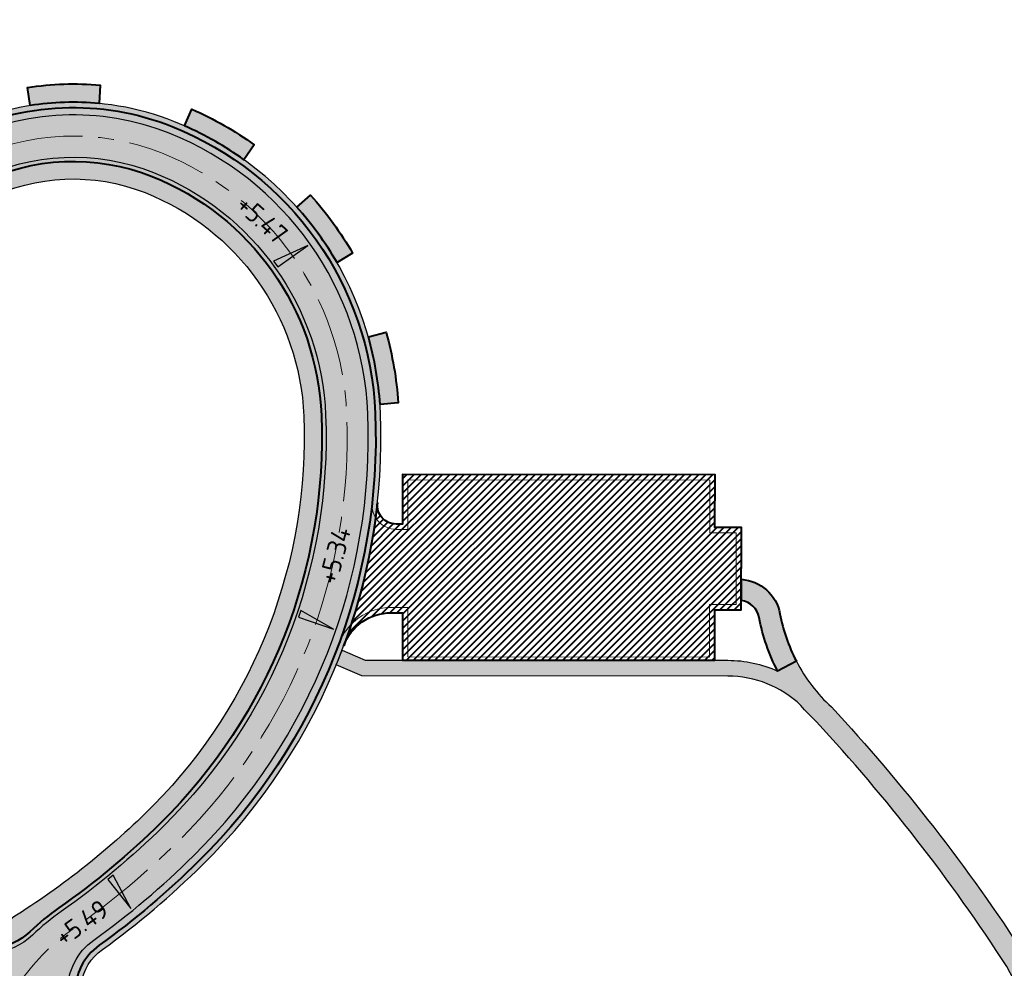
# Model space of a CAD drawing. Header units: metres. Extents: x 207669 to 209690, y 476021 to 477293.
# Tile 7 of 49: x 208016 to 208109, y 476891 to 476980. Entities that reach past the tile are written whole.
import ezdxf

# ---------------------------------------------------------------- set-up
doc = ezdxf.new("R2010")
doc.units = ezdxf.units.M
doc.linetypes.add('AM-AS', pattern=[16, 10, -2, 2, -2])
doc.layers.get('0').update_dxf_attribs({"linetype": 'CONTINUOUS'})
for name, color, linetype, lineweight, true_color in [('N-WE-AM-AS_WEG-G', 7, 'AM-AS', 18, 0xd60000), ('N-WE-VH-FUNDERING_GRANULAAT-G', 7, 'CONTINUOUS', 40, 0x99004c), ('N-WE-VH-FUNDERING_GRANULAAT_2-G', 7, 'CONTINUOUS', 15, 0x99004c), ('N-WE-VH-FUNDERING_ZANDBED-BREED-G', 7, 'CONTINUOUS', 30, 0xa57c00), ('N-WE-VH-FUNDERING_ZANDBED_BREED-A', 7, 'CONTINUOUS', 40, 0xa57c00), ('N-WE-VH-FUNDERING_ZANDBED_OVERIG-A', 7, 'CONTINUOUS', 40, 0x0007d1), ('N-WE-VH-FUNDERING_ZANDBED_OVERIG-G', 7, 'CONTINUOUS', 40, 0x0007d1), ('N-WE-VH-FUNDERING_ZANDBED_SMAL-A', 7, 'CONTINUOUS', 40, 0xa4de1b), ('N-WE-VH-FUNDERING_ZANDBED_SMAL-G', 7, 'CONTINUOUS', 30, 0x931077), ('N-WE-VH-FUNDERING_ZANDBED_VOETPAD-A', 220, 'CONTINUOUS', 40, 0xff00bf), ('N-WE-VH-VERHARDING_FUNDERING_GRANULAAT_ZAND-P-A', 7, 'CONTINUOUS', 40, 0xa57c00), ('N-WE-VH-VERHARDING_FUNDERING_GRANULAAT_ZAND-P-G', 7, 'CONTINUOUS', 40, 0xa57c00), ('T-WE-AL-HOOGTELABEL_WEG_ASFALT', 7, 'CONTINUOUS', 18, 0x0b05c2)]:
    doc.layers.add(name, color=color, linetype=linetype, lineweight=lineweight, true_color=true_color)
for name, color, linetype, lineweight in [('T-WE-VH-KANTVERHARDING_BOUWWEG-G', 60, 'CONTINUOUS', 25), ('T-WE-VH-VERHARDING_ASFALT_BOUWWEG-100MM-A', 252, 'CONTINUOUS', 18), ('T-WE-VH-VERHARDING_ASFALT_BOUWWEG-70MM-A', 252, 'CONTINUOUS', 18), ('T-WE-VH-VERKANTING-S', 7, 'CONTINUOUS', 25)]:
    doc.layers.add(name, color=color, linetype=linetype, lineweight=lineweight)
doc.styles.add('NLCS-ISO-M200-T18', font='NLCS-ISO.ttf', dxfattribs={"height": 0.36})

# ---------------------------------------------------------------- blocks, each defined once
blk = doc.blocks.new('A$C2E540381')
h = blk.add_hatch(color=256)
h.dxf.hatch_style = 1
h.paths.add_polyline_path([(0, 0), (7.001237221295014, 0), (-2.91038304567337e-11, 1.869999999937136)])
at = {"flags": 128}
blk.add_lwpolyline([(0, 0), (7.001237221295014, 0), (-2.91038304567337e-11, 1.869999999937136)], close=True, dxfattribs=at)

msp = doc.modelspace()

# ---------------------------------------------------------------- hatches: boundary and pattern name
at = {"layer": 'N-WE-VH-FUNDERING_ZANDBED_BREED-A', "transparency": 33554559}
h = msp.add_hatch(color=256, dxfattribs=at)
h.dxf.hatch_style = 1
edge = h.paths.add_edge_path(flags=16)
edge.add_arc((208018.7845404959, 476941.9416020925), 23.79784241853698, 2.319868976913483, 68.45130498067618, ccw=False)
edge.add_arc((207992.9401543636, 476940.8946074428), 49.6634275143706, -44.537330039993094, 2.319868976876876, ccw=False)
edge.add_arc((207975.0359779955, 476959.1559325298), 75.23482617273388, 302.0107321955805, 315.1130849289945, ccw=False)
edge.add_line((208014.9163120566, 476895.3606503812), (208013.122737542, 476893.0276360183))
edge.add_arc((208012.7492379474, 476898.1139409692), 5.100000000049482, 234.31241061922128, 274.1998286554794, ccw=False)
edge.add_line((208009.774074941, 476893.9716704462), (207985.8857599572, 476911.1293212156))
edge.add_arc((207988.8317546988, 476915.2309812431), 5.049999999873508, 214.057908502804, 234.31241061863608, ccw=False)
edge.add_line((207984.6479712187, 476912.4028271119), (207974.9491909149, 476926.7505588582))
edge.add_arc((207979.174397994, 476929.6067145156), 5.10000000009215, 174.1134030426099, 214.0579085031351, ccw=False)
edge.add_line((207974.1012911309, 476930.1297697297), (207976.5079837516, 476932.3365274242))
edge.add_line((207976.5079837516, 476932.3365274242), (207987.8577930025, 476944.791240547))
edge.add_arc((208049.9804324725, 476888.2579610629), 83.99544049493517, 116.50385453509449, 137.6969592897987, ccw=False)
edge.add_arc((208020.7404048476, 476946.8945045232), 18.47274637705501, 68.45130498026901, 116.50385453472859, ccw=False)
edge = h.paths.add_edge_path(flags=16)
edge.add_arc((207950.9388624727, 477049.6280640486), 37.53249998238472, 305.8214969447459, 358.8807534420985, ccw=False)
edge.add_arc((208022.9212658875, 476938.7720458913), 94.70726443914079, 121.8779908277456, 149.2630944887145)
edge.add_arc((207938.4936721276, 476988.9750646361), 3.518809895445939, 313.33145217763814, 329.26309448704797, ccw=False)
edge.add_arc((207939.535906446, 476987.870288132), 1.999999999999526, 214.0579085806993, 313.33145217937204, ccw=False)
edge.add_line((207937.878962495, 476986.7502270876), (207937.0909030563, 476984.8804810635))
edge.add_arc((207938.4964469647, 476989.7829749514), 5.099999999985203, 214.0579084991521, 254.0024146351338, ccw=False)
edge.add_line((207934.2712398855, 476986.9268192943), (207909.4248063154, 477023.6829837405))
edge.add_arc((207913.6500133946, 477026.5391393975), 5.09999999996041, 174.1134017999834, 214.0579084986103, ccw=False)
edge.add_line((207908.5769065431, 477027.0621947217), (207910.7629846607, 477028.895780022))
edge.add_arc((207951.2488938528, 477005.1332987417), 46.94426865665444, 128.6299866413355, 149.5899578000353, ccw=False)
edge.add_arc((207862.439417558, 477114.1293349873), 93.65498082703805, 309.4451683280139, 332.8796175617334)
edge.add_arc((207965.0096183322, 477061.8722859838), 21.46109186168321, 30.11757463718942, 153.5374305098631, ccw=False)
edge.add_arc((207952.0866587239, 477053.779186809), 36.7039722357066, -7.647124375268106, 30.923212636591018, ccw=False)
edge = h.paths.add_edge_path(flags=16)
edge.add_arc((207924.3592697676, 477029.9185181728), 85.2596023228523, 121.1031986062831, 145.2237219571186)
edge.add_arc((207852.6855038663, 477079.6890865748), 1.999999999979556, 294.3579977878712, 325.2237219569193, ccw=False)
edge.add_line((207853.5103773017, 477077.8671140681), (207851.2906661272, 477076.0183202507))
edge.add_arc((207851.3290830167, 477081.1181755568), 5.099999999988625, 229.6238971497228, 269.5684026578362, ccw=False)
edge.add_line((207848.0252916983, 477077.2329518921), (207822.9577107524, 477098.549113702))
edge.add_arc((207831.4439198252, 477108.5288058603), 13.10000000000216, 205.0134647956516, 229.6238971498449, ccw=False)
edge.add_line((207819.572589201, 477102.9897166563), (207820.2180752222, 477104.672360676))
edge.add_arc((207833.0127928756, 477108.2725821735), 13.2915911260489, 140.0836640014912, 195.7157219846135, ccw=False)
edge.add_line((207822.8183786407, 477116.8013753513), (207868.0195344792, 477169.9574566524))
edge.add_arc((207886.4104747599, 477151.8822228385), 25.78644531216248, 84.96140506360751, 135.4960267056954, ccw=False)
edge.add_arc((207882.984591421, 477140.0828944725), 37.91560423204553, 49.257470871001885, 81.36805577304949, ccw=False)
edge.add_arc((207894.6428723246, 477152.9501516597), 20.56242125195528, 2.0518782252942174, 50.469494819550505, ccw=False)
edge.add_arc((207879.2698302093, 477153.7302654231), 35.92230591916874, 335.5284907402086, 359.92999724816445, ccw=False)
edge.add_arc((207826.0890470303, 477182.593217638), 96.37526378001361, 304.2401094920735, 333.00668583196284, ccw=False)
edge = h.paths.add_edge_path()
edge.add_arc((207965.005917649, 477061.8894530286), 28.7200000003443, 32.12410697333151, 153.0069464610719)
edge.add_arc((207862.4447317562, 477114.131325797), 86.3800005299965, 309.1708019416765, 333.0069464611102, ccw=False)
edge.add_arc((207951.2488955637, 477005.1333027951), 54.21426865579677, 129.1708019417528, 146.2481467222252)
edge.add_arc((207901.9319495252, 477038.0881400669), 5.100000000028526, 293.9446099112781, 326.2481467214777, ccw=False)
edge.add_line((207904.0018013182, 477033.4270550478), (207901.8935327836, 477032.9882847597))
edge.add_arc((207901.9319495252, 477038.0881400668), 5.099999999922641, 229.6238969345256, 269.5684043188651, ccw=False)
edge.add_line((207898.6281581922, 477034.2029164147), (207860.5092017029, 477066.6172866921))
edge.add_arc((207863.8129930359, 477070.5025103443), 5.099999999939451, 189.6793914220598, 229.6238969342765, ccw=False)
edge.add_line((207858.7855965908, 477069.6450227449), (207858.8798555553, 477071.7964016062))
edge.add_arc((207863.812993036, 477070.5025103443), 5.100000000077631, 146.1675124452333, 165.3031853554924, ccw=False)
edge.add_arc((207924.3521430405, 477029.9253527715), 77.97999999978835, 122.7259849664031, 146.1675124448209, ccw=False)
edge.add_arc((207826.17520426, 477182.6992009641), 103.6199999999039, 302.7259849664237, 331.4867935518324)
edge.add_arc((207879.2491134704, 477153.8665777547), 43.21999999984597, 331.4867935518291, 356.8038714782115)
edge.add_arc((207894.6750815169, 477153.0051778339), 27.76999999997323, 356.8038714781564, 407.9181540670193)
edge.add_arc((207883.0137495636, 477140.0911026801), 45.17000000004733, 47.91815406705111, 74.77564179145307)
edge.add_arc((207886.2699822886, 477152.0559239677), 32.76999999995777, 74.77564179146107, 139.62389708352)
edge.add_line((207861.3055157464, 477173.2844027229), (207816.0074426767, 477120.0143477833))
edge.add_arc((207830.1009010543, 477108.03000671), 18.50000000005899, 139.6238970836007, 229.6238971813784)
edge.add_line((207818.1165600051, 477093.936548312), (207901.3480945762, 477023.1607977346))
edge.add_arc((207895.4530943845, 477016.22833982), 9.099999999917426, 34.05790846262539, 49.62389718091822, ccw=False)
edge.add_line((207902.9921893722, 477021.3246175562), (207979.2186577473, 476908.5602402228))
edge.add_arc((207988.249002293, 476914.664572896), 10.8999999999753, 214.0579084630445, 234.3124106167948)
edge.add_line((207981.8903205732, 476905.8114849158), (208074.1329226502, 476839.5587436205))
edge.add_arc((208081.6583349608, 476850.0362514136), 12.89999999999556, 234.3124106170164, 299.0336792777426)
edge.add_line((208087.9190100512, 476838.757335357), (208106.6218757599, 476849.1388795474))
edge.add_line((208106.6218757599, 476849.1388795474), (208104.8438712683, 476852.3420426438))
edge.add_line((208104.8438712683, 476852.3420426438), (208121.1081889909, 476861.1922391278))
edge.add_line((208121.1081889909, 476861.1922391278), (208119.0545768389, 476864.9610650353))
edge.add_line((208119.0545768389, 476864.9610650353), (208083.0215202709, 476844.9599178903))
edge.add_arc((208080.5463696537, 476849.4190242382), 5.100000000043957, 234.31241061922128, 299.03367927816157, ccw=False)
edge.add_line((208077.5712066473, 476845.2767537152), (208023.5008730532, 476884.1124732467))
edge.add_arc((208026.4760360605, 476888.2547437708), 5.10000000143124, 194.3679054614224, 234.3124106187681, ccw=False)
edge.add_line((208021.5355522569, 476886.9891925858), (208021.4536448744, 476889.1410771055))
edge.add_arc((208026.4760360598, 476888.2547437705), 5.099999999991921, 125.81933538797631, 169.9916992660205, ccw=False)
edge.add_arc((207976.3685280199, 476957.6811223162), 80.51999999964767, 305.8193353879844, 314.6490656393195)
edge.add_arc((207992.9537240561, 476940.8915043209), 56.91999999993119, 314.6490656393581, 362.324848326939)
edge.add_arc((208018.7824468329, 476941.9401127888), 31.0699999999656, 2.324848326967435, 68.30494295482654)
edge.add_arc((208020.7416798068, 476946.864684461), 25.76999999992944, 68.3049429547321, 116.5152425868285)
edge.add_arc((208049.983229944, 476888.2542608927), 91.2700000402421, 116.5152425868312, 137.6969596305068)
edge.add_line((207982.4803595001, 476949.6836951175), (207973.6291480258, 476939.9573776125))
edge.add_arc((207969.8572115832, 476943.3899415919), 5.099999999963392, 278.37862011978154, 317.6969596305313, ccw=False)
edge.add_line((207970.600352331, 476938.3443750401), (207968.4516676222, 476938.4874477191))
edge.add_arc((207969.8572115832, 476943.3899415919), 5.099999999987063, 214.057908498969, 254.0024140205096, ccw=False)
edge.add_line((207965.632004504, 476940.5337859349), (207943.8047829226, 476972.8235285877))
edge.add_arc((207948.0299900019, 476975.6796842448), 5.099999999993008, 174.113402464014, 214.0579084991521, ccw=False)
edge.add_line((207942.9568831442, 476976.2027395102), (207943.6250031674, 476978.2499159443))
edge.add_arc((207948.0299900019, 476975.6796842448), 5.100000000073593, 134.6952792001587, 149.7371965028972, ccw=False)
edge.add_arc((207928.428011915, 476995.4912807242), 22.76999999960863, 314.6952792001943, 329.018669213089)
edge.add_arc((208022.9492039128, 476938.7391286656), 87.4800000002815, 122.98218495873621, 149.0186692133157, ccw=False)
edge.add_arc((207950.9279627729, 477049.7176438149), 44.82000000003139, 302.9821849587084, 355.6324594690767)
edge.add_line((207995.6178079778, 477046.3044143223), (207995.8201418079, 477048.9535967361))
edge.add_line((207995.8201418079, 477048.9535967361), (207995.9330327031, 477050.431691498))
edge.add_arc((207952.0907191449, 477053.7801899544), 43.97000000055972, 355.6324594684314, 392.1241069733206)
at = {"layer": 'N-WE-VH-FUNDERING_ZANDBED_OVERIG-A', "transparency": 33554559}
h = msp.add_hatch(color=256, dxfattribs=at)
h.dxf.hatch_style = 1
edge = h.paths.add_edge_path()
edge.add_line((208016.6397613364, 476972.3139902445), (208016.4082784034, 476974.0235383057))
edge.add_arc((208020.7404048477, 476946.8945045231), 27.47274637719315, 84.66867915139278, 99.07273334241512, ccw=False)
edge.add_line((208023.2930320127, 476974.2484053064), (208023.1736392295, 476972.5274682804))
edge.add_arc((208020.7742829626, 476945.8668064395), 26.76841049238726, 84.85745565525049, 98.88520411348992)
h = msp.add_hatch(color=256, dxfattribs=at)
h.dxf.hatch_style = 1
edge = h.paths.add_edge_path()
edge.add_line((208031.2554733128, 476970.4009369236), (208031.9737305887, 476971.9706502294))
edge.add_arc((208018.7845404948, 476941.941602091), 32.79784242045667, 54.3967975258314, 66.28822761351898, ccw=False)
edge.add_line((208037.8784084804, 476968.6084855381), (208036.8947962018, 476967.1896217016))
edge.add_arc((208018.4094951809, 476941.2851802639), 31.82367734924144, 54.48850487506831, 66.19275291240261)
h = msp.add_hatch(color=256, dxfattribs=at)
h.dxf.hatch_style = 1
edge = h.paths.add_edge_path()
edge.add_line((208041.902281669, 476962.7059052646), (208043.2089351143, 476963.8310382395))
edge.add_arc((208018.7845404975, 476941.9416020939), 32.79784241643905, 29.99298559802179, 41.86707754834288, ccw=False)
edge.add_line((208047.1903126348, 476958.3370458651), (208045.7142826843, 476957.4456317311))
edge.add_arc((208017.7936383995, 476941.2235457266), 32.2911512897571, 30.15688183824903, 41.70310256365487)
h = msp.add_hatch(color=256, dxfattribs=at)
h.dxf.hatch_style = 1
edge = h.paths.add_edge_path()
edge.add_line((208048.680171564, 476950.4177867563), (208050.3484324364, 476950.8533467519))
edge.add_arc((208018.7845404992, 476941.9416020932), 32.79784241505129, 3.8925531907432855, 15.76648809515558, ccw=False)
edge.add_line((208051.5067219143, 476944.1681039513), (208049.7894087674, 476944.0169400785))
edge.add_arc((208017.5792116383, 476941.7315976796), 32.29116890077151, 4.058386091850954, 15.60452033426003)
at = {"layer": 'N-WE-VH-FUNDERING_ZANDBED_SMAL-A', "transparency": 33554559}
h = msp.add_hatch(color=256, dxfattribs=at)
h.dxf.hatch_style = 1
edge = h.paths.add_edge_path()
edge.add_arc((208103.4200007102, 476927.1334061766), 16.04027712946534, 207.6350088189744, 227.2243874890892)
edge.add_arc((207967.1844413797, 476798.8829233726), 171.1065591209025, 32.8844464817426, 42.90036983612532, ccw=False)
edge.add_line((208110.8741317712, 476891.7846319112), (208123.260441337, 476868.267814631))
edge.add_line((208123.260441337, 476868.267814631), (208133.9933035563, 476874.2253873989))
edge.add_line((208133.9933035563, 476874.2253873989), (208134.7698213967, 476872.8264520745))
edge.add_line((208134.7698213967, 476872.8264520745), (208122.2571506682, 476865.8809472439))
edge.add_line((208122.2571506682, 476865.8809472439), (208109.1462767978, 476890.7734322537))
edge.add_arc((207967.1844413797, 476798.8829233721), 169.1065591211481, 32.91458758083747, 42.87561522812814)
edge.add_arc((208103.420000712, 476927.1334061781), 18.04027713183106, 220.1207427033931, 226.9768491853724, ccw=False)
edge.add_arc((208082.7137386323, 476908.280723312), 10.0000000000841, 46.28215283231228, 89.96427898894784)
edge.add_line((208082.7199731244, 476918.2807213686), (208048.0700246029, 476918.3023238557))
edge.add_line((208048.0700246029, 476918.3023238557), (208045.6345392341, 476919.3365022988))
edge.add_arc((207992.9537234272, 476940.8915045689), 56.92000067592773, 337.7474738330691, 339.2579450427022)
edge.add_line((208046.1844160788, 476920.7326396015), (208048.3757534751, 476919.8021335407))
edge.add_line((208048.3757534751, 476919.8021335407), (208082.7209082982, 476919.7807210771))
edge.add_arc((208082.7137386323, 476908.2807233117), 11.50000000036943, 65.74591809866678, 89.96427898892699, ccw=False)
edge.add_line((208087.4377524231, 476918.7656502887), (208089.2095930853, 476919.6933251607))
at = {"layer": 'N-WE-VH-FUNDERING_ZANDBED_VOETPAD-A', "transparency": 33554559}
h = msp.add_hatch(color=256, dxfattribs=at)
h.dxf.hatch_style = 1
edge = h.paths.add_edge_path()
edge.add_arc((208103.4200007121, 476927.1334061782), 18.04027713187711, 190.5539022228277, 207.6350088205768, ccw=False)
edge.add_arc((208083.7187443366, 476923.4628197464), 2.000000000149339, 10.5539022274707, 81.98390217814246)
edge.add_line((208083.9976469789, 476925.4432776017), (208083.9988999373, 476927.4529967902))
edge.add_arc((208083.7187443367, 476923.4628197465), 4.000000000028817, 10.553902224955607, 85.98377848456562, ccw=False)
edge.add_arc((208103.4200007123, 476927.133406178), 16.04027713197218, 190.553902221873, 207.6350088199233)
edge.add_line((208089.2095930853, 476919.6933251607), (208087.4377524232, 476918.7656502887))
at = {"layer": 'N-WE-VH-VERHARDING_FUNDERING_GRANULAAT_ZAND-P-A', "transparency": 33554559}
h = msp.add_hatch(dxfattribs=at)
h.set_pattern_fill('ANSI31', color=256, scale=0.15)
h.set_pattern_definition([(45, (0, 0), (-0.3367596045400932, 0.3367596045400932), [])])
edge = h.paths.add_edge_path()
edge.add_arc((208050.8419581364, 476919.4833106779), 4.800000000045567, 89.96427899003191, 159.7046269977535, ccw=False)
edge.add_line((208050.8449506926, 476924.2833097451), (208051.9168208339, 476924.2826414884))
edge.add_line((208051.9168208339, 476924.2826414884), (208051.913821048, 476919.7999277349))
edge.add_line((208051.913821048, 476919.7999277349), (208081.4938168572, 476919.7814861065))
edge.add_line((208081.4938168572, 476919.7814861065), (208081.4967986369, 476924.5641999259))
edge.add_line((208081.4967986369, 476924.5641999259), (208083.9970979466, 476924.5626411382))
edge.add_line((208083.9970979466, 476924.5626411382), (208084.0019608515, 476932.3626396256))
edge.add_line((208084.0019608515, 476932.3626396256), (208081.5016615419, 476932.3641984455))
edge.add_line((208081.5016615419, 476932.3641984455), (208081.5047677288, 476937.3464566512))
edge.add_line((208081.5047677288, 476937.3464566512), (208051.924703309, 476937.3648983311))
edge.add_line((208051.924703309, 476937.3648983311), (208051.9220579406, 476932.6826400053))
edge.add_line((208051.9220579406, 476932.6826400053), (208051.3218543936, 476932.6830142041))
edge.add_arc((208051.322976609, 476934.4830138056), 1.799999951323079, 173.7344636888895, 269.96427876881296, ccw=False)
edge.add_arc((207992.9537240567, 476940.8915043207), 56.91999999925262, 339.7046269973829, 353.7344636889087, ccw=False)
at = {"layer": 'T-WE-VH-VERHARDING_ASFALT_BOUWWEG-100MM-A'}
h = msp.add_hatch(dxfattribs=at)
h.set_pattern_fill('AVH-ASFALT', color=256, scale=1.5, angle=270, pattern_type=2)
h.set_pattern_definition([(329.9999999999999, (207991.0131754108, 476552.5954628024), (0.7500000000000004, 1.299038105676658), []), (29.99999999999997, (207991.0131754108, 476552.5954628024), (-0.7499999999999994, 1.299038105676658), [])])
edge = h.paths.add_edge_path()
edge.add_line((208598.0668640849, 476553.2350907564), (208597.3597609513, 476558.6895641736))
edge.add_arc((208596.3347866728, 476566.6236317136), 7.999999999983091, 167.5645903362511, 277.36107089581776, ccw=False)
edge.add_line((208588.5224716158, 476568.3463427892), (208663.4988565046, 476908.3564285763))
edge.add_arc((208653.7334626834, 476910.5098174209), 9.999999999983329, 347.56459033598, 362.5645903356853)
edge.add_line((208663.7234468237, 476910.9572734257), (208662.2903712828, 476942.9523785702))
edge.add_arc((208670.2823585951, 476943.3103433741), 8.000000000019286, 147.9829078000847, 182.564590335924, ccw=False)
edge.add_line((208663.4992387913, 476947.5517211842), (208673.5813185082, 476963.6757161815))
edge.add_arc((208665.1024187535, 476968.977438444), 9.999999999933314, 327.9829078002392, 372.496370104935)
edge.add_line((208674.8655159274, 476971.1412160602), (208668.8437600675, 476998.3117474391))
edge.add_arc((208700.3297484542, 477005.2899302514), 32.25000000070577, 180.2433118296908, 192.4963701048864, ccw=False)
edge.add_line((208668.080039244, 477005.1529780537), (208667.7931844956, 477072.7019650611))
edge.add_arc((208657.7932746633, 477072.6594992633), 9.999999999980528, 0.2433118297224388, 74.71764475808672)
edge.add_line((208660.4290345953, 477082.3058856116), (208562.4492246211, 477109.0776992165))
edge.add_arc((208570.9495504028, 477140.1872951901), 32.2500000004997, 248.523477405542, 254.717644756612, ccw=False)
edge.add_line((208559.1421820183, 477110.1764879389), (208526.0787293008, 477123.1848806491))
edge.add_arc((208512.2577011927, 477088.0559512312), 37.75000000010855, 68.52347740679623, 83.79289849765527)
edge.add_line((208516.3393283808, 477125.5846445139), (208484.0606572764, 477129.0952783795))
edge.add_arc((208479.9790300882, 477091.5665850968), 37.75000000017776, 83.79289849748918, 100.4526706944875)
edge.add_line((208473.1303026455, 477128.6901279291), (208406.483101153, 477116.394735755))
edge.add_arc((208396.0941313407, 477172.6942189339), 57.24999999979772, 259.3435220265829, 280.4552038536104, ccw=False)
edge.add_line((208385.507451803, 477116.4315784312), (208345.6150227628, 477123.7496831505))
edge.add_arc((208327.0753225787, 477022.6861288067), 102.7499999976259, 79.60489942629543, 92.19224486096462)
edge.add_line((208323.1448724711, 477125.3609264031), (208303.6616430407, 477124.6150972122))
edge.add_arc((208303.0017864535, 477141.8524719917), 17.25000000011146, 263.0200956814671, 272.19224486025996, ccw=False)
edge.add_line((208300.9055455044, 477124.7303145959), (208268.7673296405, 477128.6649498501))
edge.add_arc((208267.5521174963, 477118.7390615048), 9.999999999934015, 83.02009568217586, 168.2771260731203)
edge.add_line((208257.7606997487, 477120.7708436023), (208246.8566065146, 477068.2226239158))
edge.add_arc((208259.3406641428, 477065.6321017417), 12.74999999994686, 168.2771260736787, 171.9901902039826)
edge.add_line((208246.715050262, 477067.4087204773), (208243.1391454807, 477041.9964065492))
edge.add_arc((208235.2171916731, 477043.1111477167), 8.000000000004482, 271.25365755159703, 351.9901902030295, ccw=False)
edge.add_line((208235.3922213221, 477035.113062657), (208066.2421497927, 477031.4113918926))
edge.add_line((208066.2421497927, 477031.4113918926), (208044.2191598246, 477036.8636800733))
edge.add_line((208044.2191598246, 477036.8636800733), (208042.2847942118, 477039.1593672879))
edge.add_line((208042.2847942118, 477039.1593672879), (208002.0779595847, 477042.5937447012))
edge.add_arc((208002.7588222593, 477050.5647186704), 8.000000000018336, 176.3700886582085, 265.117774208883, ccw=False)
edge.add_arc((207951.3573135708, 477053.8338357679), 43.50536122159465, 355.63556999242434, 356.3592230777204, ccw=False)
edge.add_line((207994.7365174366, 477050.5230764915), (207994.4212927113, 477046.3957993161))
edge.add_arc((207950.9279627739, 477049.7176438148), 43.61999999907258, 336.77510252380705, 355.63245947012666, ccw=False)
edge.add_arc((207998.3648879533, 477029.3617471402), 8.00000000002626, 85.11777420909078, 156.7751025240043, ccw=False)
edge.add_line((207999.0457506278, 477037.3327211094), (208046.0630700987, 477033.3166073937))
edge.add_line((208046.0630700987, 477033.3166073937), (208066.4740170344, 477028.2634168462))
edge.add_line((208066.4740170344, 477028.2634168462), (208068.8725253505, 477025.9676380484))
edge.add_line((208068.8725253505, 477025.9676380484), (208238.4872344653, 477029.6794769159))
edge.add_arc((208238.2684474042, 477039.6770832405), 10.00000000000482, 271.253657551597, 351.9901902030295)
edge.add_line((208248.1708896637, 477038.2836567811), (208252.1613935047, 477066.6423359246))
edge.add_arc((208259.3406641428, 477065.6321017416), 7.249999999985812, 168.2771260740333, 171.9901902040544, ccw=False)
edge.add_line((208252.2418862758, 477067.1051437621), (208262.4914142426, 477116.4989297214))
edge.add_arc((208270.3245484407, 477114.8735040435), 8.00000000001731, 83.02009568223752, 168.2771260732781, ccw=False)
edge.add_line((208271.2967181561, 477122.8142147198), (208300.237178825, 477119.2710760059))
edge.add_arc((208303.0017864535, 477141.8524719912), 22.74999999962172, 263.0200956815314, 272.19224486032)
edge.add_line((208303.8720320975, 477119.1191226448), (208323.355261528, 477119.8649518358))
edge.add_arc((208327.0753225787, 477022.6861288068), 97.24999999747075, 79.60489942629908, 92.19224486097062, ccw=False)
edge.add_line((208344.6226300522, 477118.3399551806), (208384.5030026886, 477111.0240621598))
edge.add_arc((208396.0941313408, 477172.6942189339), 62.74999999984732, 259.355239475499, 280.4552038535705)
edge.add_line((208407.4811681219, 477110.9860517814), (208474.128130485, 477123.2813998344))
edge.add_arc((208479.9790300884, 477091.5665850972), 32.24999999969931, 83.79289849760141, 100.45267069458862, ccw=False)
edge.add_line((208483.4659831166, 477123.6275217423), (208515.744654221, 477120.1168878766))
edge.add_arc((208512.257701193, 477088.0559512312), 32.25000000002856, 68.52347740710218, 83.79289849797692, ccw=False)
edge.add_line((208524.0650695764, 477118.0667584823), (208557.128522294, 477105.0583657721))
edge.add_arc((208570.949550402, 477140.1872951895), 37.74999999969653, 248.5234774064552, 254.7176447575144)
edge.add_line((208560.9995566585, 477103.772186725), (208656.4132110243, 477077.7015445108))
edge.add_arc((208654.3046030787, 477069.9844354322), 8.000000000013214, 0.24331182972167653, 74.71764475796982, ccw=False)
edge.add_line((208662.3045309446, 477070.0184080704), (208662.5800888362, 477005.1296218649))
edge.add_arc((208700.3297484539, 477005.2899302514), 37.7500000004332, 180.2433118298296, 192.4963701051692)
edge.add_line((208663.4740566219, 476997.1216697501), (208669.1858799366, 476971.3495730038))
edge.add_arc((208661.3754021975, 476969.6185509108), 8.000000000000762, -32.01709219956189, 12.496370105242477, ccw=False)
edge.add_line((208668.1585220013, 476965.3771731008), (208658.2582133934, 476949.5438796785))
edge.add_arc((208666.7371131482, 476944.242157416), 10.00000000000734, 147.9829078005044, 182.5645903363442)
edge.add_line((208656.7471290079, 476943.794701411), (208658.2083375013, 476911.1714948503))
edge.add_arc((208650.2163501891, 476910.8135300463), 7.999999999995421, -12.43540966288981, 2.564590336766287, ccw=False)
edge.add_line((208658.0286652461, 476909.0908189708), (208582.0786928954, 476564.6656155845))
edge.add_arc((208591.8440867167, 476562.51222674), 9.99999999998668, 167.5645903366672, 277.3976724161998)
edge.add_arc((210001.0809775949, 465708.5369687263), 10935.07777570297, 97.37159738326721, 97.39767241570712, ccw=False)
at = {"layer": 'T-WE-VH-VERHARDING_ASFALT_BOUWWEG-70MM-A'}
h = msp.add_hatch(dxfattribs=at)
h.set_pattern_fill('AVH-BASALTON', color=256, angle=270, pattern_type=2)
h.set_pattern_definition([(270, (207987.6846217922, 477030.1940064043), (0.8659999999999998, -1.5), [1, -2]), (29.99999999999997, (207987.6846217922, 477030.1940064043), (0.8660381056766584, 1.499977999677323), [1, -2]), (329.9999999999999, (207987.6846217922, 477029.1940064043), (1.732038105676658, -2.200032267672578e-05), [1, -2])])
h.paths.add_polyline_path([(207979.9642825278, 476909.0642676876, 0.08860774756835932), (207982.4153493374, 476906.5424738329), (208074.6579514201, 476840.2897325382, 0.2901540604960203), (208087.4822068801, 476839.5442298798), (208106.1850962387, 476849.9257594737), (208103.2731425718, 476855.171788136), (208083.4099652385, 476844.1461808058, -0.2901543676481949), (208076.9978315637, 476844.5189288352), (208022.6760454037, 476883.5352527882, -0.5128048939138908), (208022.6735853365, 476893.2800037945, 0.03899533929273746), (208032.1116530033, 476901.2509316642, 0.2110784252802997), (208048.6278607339, 476943.1517930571, 0.2961190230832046), (208029.8243881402, 476969.6942554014, 0.2135158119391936), (208009.772750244, 476968.8503044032, 0.09268673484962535), (207983.3678739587, 476948.8760330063), (207974.4330391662, 476939.0578244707, -0.4857844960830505), (207965.0246350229, 476939.7359519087), (207942.8520466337, 476972.5366072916, -0.3607678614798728), (207943.6020152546, 476980.1610973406, 0.06252926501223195), (207946.9207294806, 476984.387934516, -0.1140968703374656), (207974.6737415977, 477013.1274485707, 0.2338587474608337), (207994.4212927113, 477046.3957993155), (207994.7365174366, 477050.5230764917, 0.1605842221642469), (207988.3125578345, 477076.5233494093, 0.5824978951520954), (207940.4839035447, 477074.380298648, -0.1043814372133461), (207917.7632647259, 477046.2334878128, 0.0750150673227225), (207907.1276252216, 477034.5242228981, -0.4489299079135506), (207898.2472954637, 477033.2797499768), (207859.6681189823, 477066.0854670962, -0.381082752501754), (207858.5701924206, 477073.9958346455, -0.1026960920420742), (207881.5457002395, 477096.5367696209, 0.1261556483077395), (207916.17238607, 477133.8078554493, 0.1109181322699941), (207921.2037527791, 477151.5237929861, 0.2268011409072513), (207912.4820694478, 477172.7251190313, 0.117727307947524), (207894.5602457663, 477182.5179730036, 0.2907551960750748), (207862.2196860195, 477172.5070400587), (207817.1807338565, 477119.5417085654, 0.4142135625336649), (207819.2328479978, 477094.1687144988), (207902.9723610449, 477022.9610053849)])
h.paths.add_polyline_path([(207933.4971353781, 476986.3756419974), (207908.6460157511, 477023.1387386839, -0.3327596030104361), (207908.9913344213, 477030.3205219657, 0.02629151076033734), (207910.3951778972, 477032.2141499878, -0.07558467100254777), (207920.289801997, 477043.1324219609, 0.104381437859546), (207944.0481497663, 477072.5647687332, -0.5824978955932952), (207984.9249647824, 477074.3963295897, -0.1605842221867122), (207990.7481332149, 477050.8276931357), (207990.4329084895, 477046.7004159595, -0.2338587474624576), (207972.4962286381, 477016.4828080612, 0.1134968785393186), (207943.6046455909, 476986.6350936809, -0.5476258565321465)], flags=16)
h.paths.add_polyline_path([(207986.32625549, 476946.1838259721, -0.09268673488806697), (208011.5584937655, 476965.2710418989, -0.2135158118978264), (208028.3457217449, 476965.9775975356, -0.2961190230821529), (208044.6311531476, 476942.9895325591, -0.2110784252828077), (208029.3006028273, 476904.0966296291, -0.04205109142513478), (208019.5889756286, 476895.9956677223, 0.03919080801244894), (208016.8801836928, 476893.7622372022, -0.3624006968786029), (208009.2124471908, 476893.2054081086), (207985.3315629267, 476910.3577218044, -0.0886077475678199), (207983.860922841, 476911.8707981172), (207974.2451368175, 476926.0957536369, -0.3460902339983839), (207974.7783963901, 476933.4942473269)], flags=16)
h.paths.add_polyline_path([(207847.4134532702, 477076.5061948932), (207822.3422986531, 477097.8253955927, -0.4142135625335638), (207820.7462098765, 477117.5599465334), (207865.2669202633, 477169.915831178, -0.2907551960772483), (207893.5098481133, 477178.6583532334, -0.1177273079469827), (207909.8013034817, 477169.7563661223, -0.2268011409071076), (207917.209974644, 477151.7468091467, -0.1109181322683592), (207912.6575576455, 477135.717300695, -0.1261556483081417), (207879.3832126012, 477099.9018323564, 0.0974953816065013), (207856.2151719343, 477077.6355777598, -0.4419701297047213)], flags=16)

# ---------------------------------------------------------------- linework, layer by layer
at = {"layer": 'N-WE-AM-AS_WEG-G', "ltscale": 0.75, "flags": 128}
msp.add_lwpolyline([(207967.8528340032, 476931.2666213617), (207971.5302612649, 476933.7524887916, 0.05958194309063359), (207975.1987713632, 476936.9277238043), (207984.8470650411, 476947.5299298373, -0.09268673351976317), (208010.6656220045, 476967.0606731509, -0.2135158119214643), (208029.0850549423, 476967.8359264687, -0.2961190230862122), (208046.6295069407, 476943.070662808, -0.2110784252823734), (208030.7061279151, 476902.6737806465, -0.04205109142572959), (208020.7366242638, 476894.3577108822, 0.08436528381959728), (208015.8675819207, 476889.5457708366), (208013.9363888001, 476886.8575618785)], format="xyb", dxfattribs=at)
at = {"layer": 'N-WE-VH-FUNDERING_GRANULAAT-G', "flags": 128}
msp.add_lwpolyline([(207947.5208640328, 476984.0276033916, -0.06257907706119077), (207944.0913076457, 476979.6604858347, 0.3608239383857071), (207943.3905469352, 476972.5435133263), (207965.2177685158, 476940.2537706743, 0.4857844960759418), (207973.9989457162, 476939.6208517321), (207982.8501575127, 476949.3471695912, -0.09268673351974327), (208009.4602451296, 476969.4766753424, -0.2135158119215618), (208030.0831547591, 476970.3446705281, -0.2961190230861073), (208049.3272845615, 476943.1801886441, -0.2110784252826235), (208032.6035867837, 476900.7529345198, -0.03854603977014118), (208023.1987405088, 476892.7955954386, 0.5122384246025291), (208023.2091904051, 476883.7063682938), (208077.2795239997, 476844.870648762, 0.2901543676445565), (208083.2641820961, 476844.5227506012), (208103.0790131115, 476855.5215219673), (208106.3792139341, 476849.5760468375), (208087.6763482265, 476839.1945026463, -0.2901543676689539), (208074.4246052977, 476839.9648485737), (207982.182003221, 476906.217589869, -0.08860774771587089), (207979.6328937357, 476908.840255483), (207903.4064253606, 477021.6046328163, 0.06802407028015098)], format="xyb", dxfattribs=at)
msp.add_lwpolyline([(207974.5349549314, 476926.4705435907, -0.3733330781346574), (207975.4150192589, 476933.7572652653, 0.02412564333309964), (207976.9738002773, 476935.3123995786), (207986.6220939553, 476945.9146056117, -0.0926867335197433), (208011.7370681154, 476964.9131156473, -0.2135158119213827), (208028.1978551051, 476965.6059317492, -0.2961190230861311), (208044.2314823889, 476942.9733065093, -0.2110784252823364), (208029.0194978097, 476904.3811994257, -0.04205109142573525), (208019.3594459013, 476896.3232590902, 0.03874315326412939), (208016.631737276, 476894.0783246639, -0.3618950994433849), (208009.4823922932, 476893.5655654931), (207985.5940773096, 476910.7232162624, -0.08860774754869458), (207984.2337352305, 476912.1228118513)], format="xyb", close=True, dxfattribs=at)
at = {"layer": 'N-WE-VH-FUNDERING_GRANULAAT_2-G', "flags": 128}
msp.add_lwpolyline([(208083.501649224, 476931.8629514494), (208081.0013499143, 476931.8645102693), (208081.0044561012, 476936.8467684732), (208052.4244207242, 476936.8645866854), (208052.4217753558, 476932.1823283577), (208051.321542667, 476932.1830143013, -0.4464307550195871), (208049.0367150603, 476934.7340275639, -0.06129329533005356), (208045.8709983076, 476921.3216682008, -0.31405365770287), (208050.8452624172, 476924.7833096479), (208052.4171616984, 476924.7823296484), (208052.4139703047, 476920.1023307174), (208080.9940056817, 476920.084512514), (208080.9971104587, 476925.0645115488), (208083.4974097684, 476925.0629527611)], format="xyb", close=True, dxfattribs=at)
at = {"layer": 'N-WE-VH-FUNDERING_ZANDBED-BREED-G', "flags": 128}
msp.add_lwpolyline([(208119.0545768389, 476864.9610650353), (208083.0215202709, 476844.9599178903, -0.2901543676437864), (208077.5712066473, 476845.2767537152), (208023.5008730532, 476884.1124732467, -0.1760773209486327), (208021.5355522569, 476886.9891925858), (208021.4536448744, 476889.1410771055, -0.1951609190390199), (208023.4913561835, 476892.3901622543, 0.03854603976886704), (208032.9549680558, 476900.3972222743, 0.2110784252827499), (208049.8268730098, 476943.2004712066, 0.2961190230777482), (208030.2679880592, 476970.809252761, 0.2135158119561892), (208009.2370271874, 476969.9240831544, 0.09268673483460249), (207982.4803595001, 476949.6836951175), (207973.6291480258, 476939.9573776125, -0.1732617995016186), (207970.600352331, 476938.3443750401), (207968.4516676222, 476938.4874477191, -0.1760773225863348), (207965.632004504, 476940.5337859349), (207943.8047829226, 476972.8235285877, -0.1760773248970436), (207942.9568831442, 476976.2027395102), (207943.6250031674, 476978.2499159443, -0.06572714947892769), (207944.4429757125, 476979.3050571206, 0.06257907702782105), (207947.9495315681, 476983.7702240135, -0.114096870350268)], format="xyb", dxfattribs=at)
msp.add_lwpolyline([(208027.5252939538, 476964.0761120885, -0.2968374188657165), (208042.5628786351, 476942.9048980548, -0.2073503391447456), (208028.3399292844, 476906.0619795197, -0.05723216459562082), (208014.9163120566, 476895.3606503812), (208013.122737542, 476893.0276360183, -0.1758205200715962), (208009.774074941, 476893.9716704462), (207985.8857599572, 476911.1293212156, -0.0886077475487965), (207984.6479712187, 476912.4028271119), (207974.9491909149, 476926.7505588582, -0.1760773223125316), (207974.1012911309, 476930.1297697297), (207976.5079837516, 476932.3365274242), (207987.8577930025, 476944.791240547, -0.09273685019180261), (208012.4967936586, 476963.4258454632, -0.2127962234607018)], format="xyb", close=True, dxfattribs=at)
at = {"layer": 'N-WE-VH-FUNDERING_ZANDBED_OVERIG-G', "flags": 128}
for points in [[(208016.6397613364, 476972.3139902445), (208016.4082784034, 476974.0235383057, -0.06293242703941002), (208023.2930320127, 476974.2484053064), (208023.1736392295, 476972.5274682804, 0.06128414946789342), (208016.6397613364, 476972.3139902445)], [(208031.2554733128, 476970.4009369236), (208031.9737305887, 476971.9706502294, -0.05193276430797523), (208037.8784084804, 476968.6084855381), (208036.8947962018, 476967.1896217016, 0.05111386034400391), (208031.2554733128, 476970.4009369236)], [(208041.902281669, 476962.7059052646), (208043.2089351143, 476963.8310382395, -0.05185690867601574), (208047.1903126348, 476958.3370458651), (208045.7142826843, 476957.4456317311, 0.05042255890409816), (208041.902281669, 476962.7059052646)], [(208048.680171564, 476950.4177867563), (208050.3484324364, 476950.8533467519, -0.05185622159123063), (208051.5067219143, 476944.1681039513), (208049.7894087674, 476944.0169400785, 0.05042218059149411), (208048.680171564, 476950.4177867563)]]:
    msp.add_lwpolyline(points, format="xyb", close=True, dxfattribs=at)
at = {"layer": 'N-WE-VH-FUNDERING_ZANDBED_SMAL-G', "flags": 128}
msp.add_lwpolyline([(208048.0700246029, 476918.3023238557), (208045.6345392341, 476919.3365022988, 0.006590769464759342), (208046.1844160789, 476920.7326396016), (208048.3757534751, 476919.8021335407), (208082.7209082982, 476919.7807210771, -0.1060676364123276), (208087.4377524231, 476918.7656502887), (208089.2095930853, 476919.6933251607, 0.08568355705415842), (208092.5265843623, 476915.3595380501, -0.04373055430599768), (208110.8741317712, 476891.7846319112), (208123.260441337, 476868.267814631), (208133.9933035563, 476874.2253873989), (208134.7698213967, 476872.8264520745), (208122.2571506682, 476865.8809472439), (208109.1462767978, 476890.7734322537, 0.04349057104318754), (208091.1112312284, 476913.9445550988, -0.02992433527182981), (208089.6248143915, 476915.5082423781, 0.1929413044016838), (208082.7199731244, 476918.2807213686)], format="xyb", close=True, dxfattribs=at)
at = {"layer": 'N-WE-VH-FUNDERING_ZANDBED_VOETPAD-A', "flags": 128}
msp.add_lwpolyline([(208087.4377524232, 476918.7656502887, -0.07466869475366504), (208085.6849103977, 476923.8291406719, 0.3221722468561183), (208083.9976469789, 476925.4432776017), (208083.9988999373, 476927.4529967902, -0.3415474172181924), (208087.6510764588, 476924.1954615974, 0.07466869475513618), (208089.2095930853, 476919.6933251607)], format="xyb", close=True, dxfattribs=at)
at = {"layer": 'N-WE-VH-VERHARDING_FUNDERING_GRANULAAT_ZAND-P-G', "flags": 128}
msp.add_lwpolyline([(208046.3399567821, 476921.1482382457, -0.3140536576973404), (208050.8449506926, 476924.2833097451), (208051.9168208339, 476924.2826414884), (208051.913821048, 476919.7999277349), (208081.4938168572, 476919.7814861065), (208081.4967986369, 476924.5641999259), (208083.9970979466, 476924.5626411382), (208084.0019608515, 476932.3626396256), (208081.5016615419, 476932.3641984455), (208081.5047677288, 476937.3464566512), (208051.924703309, 476937.3648983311), (208051.9220579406, 476932.6826400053), (208051.3218543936, 476932.6830142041, -0.4464307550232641), (208049.533728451, 476934.6794593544, -0.06129329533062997)], format="xyb", close=True, dxfattribs=at)
at = {"layer": 'T-WE-VH-KANTVERHARDING_BOUWWEG-G', "flags": 128}
msp.add_lwpolyline([(207902.9723610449, 477022.9610053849), (207979.9642825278, 476909.0642676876, 0.08860774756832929), (207982.4153493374, 476906.5424738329), (208074.6579514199, 476840.2897325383, 0.2901543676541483), (208087.4822187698, 476839.5442364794), (208106.1850962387, 476849.9257594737), (208103.2731425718, 476855.171788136), (208083.4099652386, 476844.1461808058, -0.2901543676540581), (208076.9978315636, 476844.5189288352), (208022.6760454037, 476883.5352527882, -0.5128048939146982), (208022.6735853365, 476893.2800037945, 0.03899533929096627), (208032.1116530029, 476901.2509316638, 0.2110784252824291), (208048.6278607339, 476943.151793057, 0.2961190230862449), (208029.8243881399, 476969.6942554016, 0.2135158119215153), (208009.7727502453, 476968.8503044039, 0.09268673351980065), (207983.3678742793, 476948.8760333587), (207974.4330391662, 476939.0578244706, -0.4857844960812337), (207965.0246350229, 476939.7359519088), (207942.8520466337, 476972.5366072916, -0.3607678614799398), (207943.6020152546, 476980.1610973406, 0.0625292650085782), (207946.9207294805, 476984.3879345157, -0.114096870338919)], format="xyb", dxfattribs=at)
msp.add_lwpolyline([(207974.7783963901, 476933.4942473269), (207986.3262558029, 476946.183826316, -0.0926867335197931), (208011.5584937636, 476965.2710418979, -0.2135158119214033), (208028.3457217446, 476965.9775975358, -0.2961190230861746), (208044.6311531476, 476942.9895325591, -0.2110784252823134), (208029.3006028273, 476904.0966296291, -0.04205109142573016), (208019.5889756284, 476895.9956677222, 0.03919080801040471), (208016.8801836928, 476893.7622372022, -0.3624006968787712), (208009.2124471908, 476893.2054081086), (207985.3315629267, 476910.3577218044, -0.08860774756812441), (207983.860922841, 476911.8707981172), (207974.2451368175, 476926.0957536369, -0.3460902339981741)], format="xyb", close=True, dxfattribs=at)

# ---------------------------------------------------------------- block references
at = {"layer": 'T-WE-VH-VERKANTING-S', "xscale": 0.5, "yscale": 0.3599999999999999, "zscale": 0.3599999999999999}
for p, rotation in [((208040.0957835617, 476957.0391167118), 35.31489564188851), ((208042.0587392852, 476923.8754463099), 340.8875798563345), ((208023.9927863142, 476899.0065266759), 309.065099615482)]:
    msp.add_blockref('A$C2E540381', p, dxfattribs=dict(at, rotation=rotation))

# ---------------------------------------------------------------- texts
at = {"layer": 'T-WE-AL-HOOGTELABEL_WEG_ASFALT', "char_height": 1.8, "attachment_point": 5, "style": 'NLCS-ISO-M200-T18', "bg_fill": 1, "box_fill_scale": 1.05, "bg_fill_color": 256, "bg_fill_true_color": 9298298, "bg_fill_transparency": 0}
for s, insert, rotation in [('+5.47', (208038.6063404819, 476961.5296544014), 318.24434255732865), ('+5.34', (208045.4945512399, 476929.6977614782), 75.11331298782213), ('+5.49', (208021.5115668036, 476894.9078123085), 35.73766571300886)]:
    msp.add_mtext(s, dxfattribs=dict(at, insert=insert, rotation=rotation))

doc.saveas('drawing.dxf')
